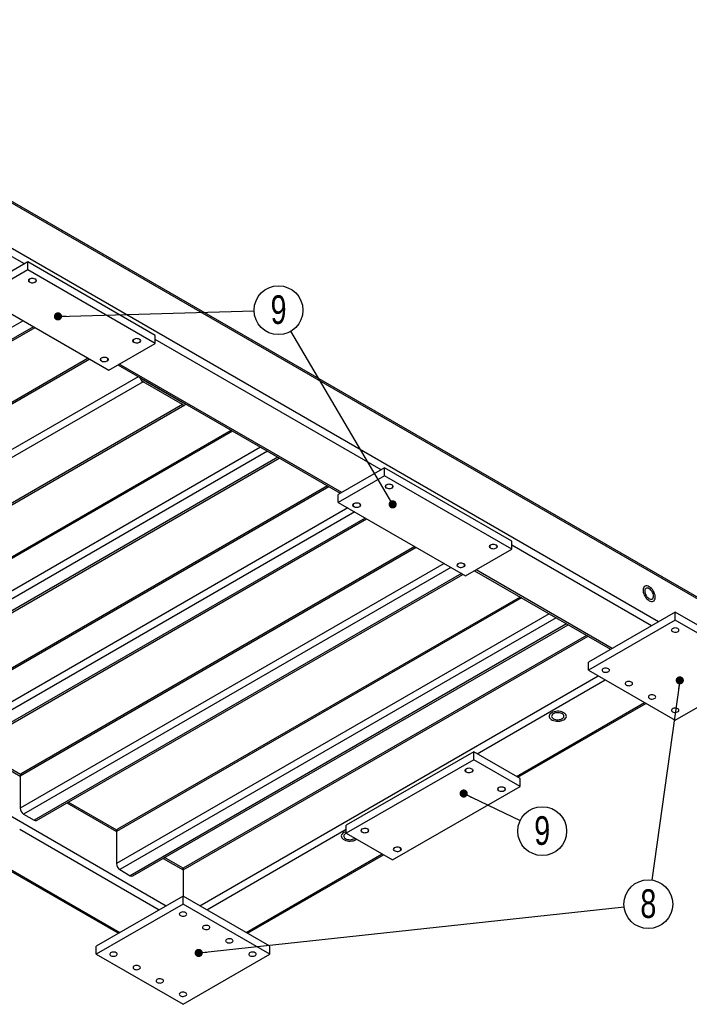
# Model space of a CAD drawing. Header units: millimetres. Extents: x 5 to 589, y 5 to 415.
# Tile 8 of 11: x 376 to 458, y 123 to 243. Entities that reach past the tile are written whole.
import ezdxf

# ---------------------------------------------------------------- set-up
doc = ezdxf.new("R2010")
doc.units = ezdxf.units.MM
doc.layers.add('NOTES', color=6, linetype='Continuous')
doc.layers.add('TRAIT-FINS', color=9, linetype='Continuous')
doc.layers.add('TRAIT-FORT', color=4, linetype='Continuous', lineweight=25)
doc.styles.add('SLDTEXTSTYLE0', font='TXT', dxfattribs={"width": 0.75})
doc.dimstyles.new('SLDDIMSTYLE3', dxfattribs={"dimtxt": 0.18, "dimasz": 1, "dimexe": 0, "dimexo": 0.0625, "dimgap": 0, "dimtad": 0, "dimtih": 1, "dimtoh": 1, "dimdec": 0, "dimrnd": 1e-09, "dimzin": 0, "dimdsep": 46, "dimtxsty": 'Standard', "dimblk1": 'DOT', "dimblk2": 'DOT', "dimsah": 1, "dimcen": 0.09, "dimadec": 0, "dimazin": 0, "dimtfac": 1, "dimtdec": 0, "dimtofl": 0, "dimtmove": 0, "dimatfit": 3, "dimldrblk": 'DOT', "dimfxl": 1, "dimfrac": 2, "dimtolj": 1, "dimtzin": 0, "dimarcsym": 0})

# ---------------------------------------------------------------- blocks, each defined once
blk = doc.blocks.new('SW_NOTE_15')
at = {"layer": 'NOTES', "color": 0}
blk.add_circle((-0.42, -2.95), 2.98, dxfattribs=at)
at = {"layer": 'NOTES', "color": 0, "insert": (-0.41, -1.13), "char_height": 3.5, "attachment_point": 2, "style": 'SLDTEXTSTYLE0'}
blk.add_mtext('8', dxfattribs=at)
blk = doc.blocks.new('_Dot')
at = {"color": 0, "linetype": 'ByBlock', "lineweight": -2}
blk.add_line((-0.5, 0), (-1, 0), dxfattribs=at)
at = {"color": 0, "linetype": 'ByBlock', "const_width": 0.5}
blk.add_lwpolyline([(-0.25, 0, 1), (0.25, 0, 1)], format="xyb", close=True, dxfattribs=at)
blk = doc.blocks.new('SW_NOTE_16')
at = {"layer": 'NOTES', "color": 0}
blk.add_circle((2.98, 0.08), 2.98, dxfattribs=at)
at = {"layer": 'NOTES', "color": 0, "insert": (2.99, 1.9), "char_height": 3.5, "attachment_point": 2, "style": 'SLDTEXTSTYLE0'}
blk.add_mtext('9', dxfattribs=at)
blk = doc.blocks.new('SW_NOTE_19')
at = {"layer": 'NOTES', "color": 0}
blk.add_circle((2.69, -1.29), 2.98, dxfattribs=at)
at = {"layer": 'NOTES', "color": 0, "insert": (2.69, 0.53), "char_height": 3.5, "attachment_point": 2, "style": 'SLDTEXTSTYLE0'}
blk.add_mtext('9', dxfattribs=at)

msp = doc.modelspace()

# ---------------------------------------------------------------- linework, layer by layer
at = {"layer": 'TRAIT-FINS', "lineweight": 18, "flags": 128}
for points in [[(377.399, 210.879), (377.291, 210.972), (377.253, 211.083), (377.291, 211.193), (377.399, 211.287), (377.561, 211.35), (377.753, 211.372), (377.944, 211.35), (378.106, 211.287), (378.215, 211.193), (378.253, 211.083), (378.215, 210.972), (378.106, 210.879), (377.944, 210.816), (377.753, 210.794), (377.561, 210.816), (377.399, 210.879)], [(390.127, 203.531), (390.019, 203.625), (389.981, 203.735), (390.019, 203.846), (390.127, 203.939), (390.289, 204.002), (390.481, 204.024), (390.672, 204.002), (390.834, 203.939), (390.942, 203.846), (390.981, 203.735), (390.942, 203.625), (390.834, 203.531), (390.672, 203.469), (390.481, 203.447), (390.289, 203.469), (390.127, 203.531)], [(386.167, 201.245), (386.059, 201.339), (386.021, 201.449), (386.059, 201.56), (386.167, 201.653), (386.329, 201.716), (386.521, 201.738), (386.712, 201.716), (386.874, 201.653), (386.983, 201.56), (387.021, 201.449), (386.983, 201.339), (386.874, 201.245), (386.712, 201.183), (386.521, 201.161), (386.329, 201.183), (386.167, 201.245)], [(420.957, 185.733), (420.848, 185.827), (420.81, 185.938), (420.848, 186.048), (420.957, 186.142), (421.119, 186.204), (421.31, 186.226), (421.502, 186.204), (421.664, 186.142), (421.772, 186.048), (421.81, 185.938), (421.772, 185.827), (421.664, 185.733), (421.502, 185.671), (421.31, 185.649), (421.119, 185.671), (420.957, 185.733)], [(416.997, 183.448), (416.889, 183.541), (416.851, 183.652), (416.889, 183.762), (416.997, 183.856), (417.159, 183.918), (417.351, 183.94), (417.542, 183.918), (417.704, 183.856), (417.813, 183.762), (417.851, 183.652), (417.813, 183.541), (417.704, 183.448), (417.542, 183.385), (417.351, 183.363), (417.159, 183.385), (416.997, 183.448)], [(433.685, 178.386), (433.576, 178.479), (433.538, 178.59), (433.576, 178.7), (433.685, 178.794), (433.847, 178.857), (434.038, 178.879), (434.23, 178.857), (434.392, 178.794), (434.5, 178.7), (434.538, 178.59), (434.5, 178.479), (434.392, 178.386), (434.23, 178.323), (434.038, 178.301), (433.847, 178.323), (433.685, 178.386)], [(429.725, 176.1), (429.617, 176.193), (429.578, 176.304), (429.617, 176.414), (429.725, 176.508), (429.887, 176.571), (430.078, 176.593), (430.27, 176.571), (430.432, 176.508), (430.54, 176.414), (430.578, 176.304), (430.54, 176.193), (430.432, 176.1), (430.27, 176.037), (430.078, 176.015), (429.887, 176.037), (429.725, 176.1)], [(430.715, 151.036), (430.606, 151.13), (430.568, 151.24), (430.606, 151.351), (430.715, 151.444), (430.877, 151.507), (431.068, 151.529), (431.26, 151.507), (431.422, 151.444), (431.53, 151.351), (431.568, 151.24), (431.53, 151.13), (431.422, 151.036), (431.26, 150.974), (431.068, 150.952), (430.877, 150.974), (430.715, 151.036)], [(434.675, 148.75), (434.566, 148.844), (434.528, 148.954), (434.566, 149.065), (434.675, 149.158), (434.837, 149.221), (435.028, 149.243), (435.22, 149.221), (435.382, 149.158), (435.49, 149.065), (435.528, 148.954), (435.49, 148.844), (435.382, 148.75), (435.22, 148.688), (435.028, 148.666), (434.837, 148.688), (434.675, 148.75)], [(417.987, 143.688), (417.879, 143.782), (417.841, 143.893), (417.879, 144.003), (417.987, 144.097), (418.149, 144.159), (418.341, 144.181), (418.532, 144.159), (418.694, 144.097), (418.802, 144.003), (418.841, 143.893), (418.802, 143.782), (418.694, 143.688), (418.532, 143.626), (418.341, 143.604), (418.149, 143.626), (417.987, 143.688)], [(421.947, 141.403), (421.838, 141.496), (421.8, 141.607), (421.838, 141.717), (421.947, 141.811), (422.109, 141.873), (422.3, 141.895), (422.492, 141.873), (422.654, 141.811), (422.762, 141.717), (422.8, 141.607), (422.762, 141.496), (422.654, 141.403), (422.492, 141.34), (422.3, 141.318), (422.109, 141.34), (421.947, 141.403)]]:
    msp.add_lwpolyline(points, dxfattribs=at)
at = {"layer": 'TRAIT-FORT', "lineweight": 25}
for p, q in [((461.65, 170.855), (336.74, 242.964)), ((461.898, 170.509), (336.74, 242.761)), ((376.763, 213.124), (345.297, 231.289)), ((454.191, 169.406), (346.145, 231.779)), ((377.187, 213.369), (371.53, 210.103)), ((377.187, 212.389), (377.187, 213.369)), ((392.743, 204.389), (377.187, 213.369)), ((377.187, 212.389), (371.53, 209.124)), ((392.743, 203.409), (377.187, 212.389)), ((371.53, 209.124), (387.086, 200.143)), ((376.621, 206.185), (324.437, 176.059)), ((377.894, 205.45), (325.71, 175.325)), ((326.01, 175.295), (378.069, 205.349)), ((387.086, 200.143), (392.743, 203.409)), ((392.743, 203.409), (392.743, 204.389)), ((420.32, 187.979), (392.743, 203.899)), ((384.752, 201.491), (336.387, 173.57)), ((384.576, 201.592), (336.511, 173.845)), ((388.184, 200.776), (415.336, 185.102)), ((415.512, 185.203), (388.359, 200.878)), ((390.658, 199.348), (336.387, 168.018)), ((391.258, 198.715), (336.811, 167.283)), ((391.294, 198.981), (391.258, 198.96)), ((391.258, 198.959), (396.067, 196.184)), ((396.067, 195.939), (391.258, 198.715)), ((396.103, 196.205), (396.067, 196.184)), ((396.067, 195.939), (341.619, 164.507)), ((341.919, 164.477), (396.367, 195.909)), ((402.201, 192.684), (352.739, 164.13)), ((402.025, 192.786), (352.863, 164.405)), ((405.596, 190.725), (352.739, 160.211)), ((406.444, 190.235), (353.163, 159.476)), ((407.717, 189.5), (354.436, 158.741)), ((354.736, 158.712), (407.893, 189.399)), ((420.745, 188.224), (415.088, 184.958)), ((420.745, 187.244), (420.745, 188.224)), ((436.301, 179.243), (420.745, 188.224)), ((420.745, 187.244), (415.088, 183.978)), ((436.301, 178.263), (420.745, 187.244)), ((413.957, 185.898), (364.494, 157.344)), ((413.781, 185.999), (364.619, 157.619)), ((415.088, 183.978), (415.088, 184.958)), ((416.254, 183.305), (364.494, 153.425)), ((415.088, 183.978), (430.644, 174.998)), ((417.103, 182.815), (364.919, 152.69)), ((418.376, 182.08), (366.191, 151.955)), ((366.491, 151.925), (418.551, 181.979)), ((424.615, 178.478), (376.25, 150.558)), ((424.439, 178.58), (376.374, 150.832)), ((430.644, 174.998), (436.301, 178.263)), ((436.301, 178.263), (436.301, 179.243)), ((453.342, 168.916), (436.301, 178.753)), ((428.01, 176.519), (376.25, 146.638)), ((428.858, 176.029), (376.674, 145.903)), ((448.534, 166.14), (431.917, 175.733)), ((430.131, 175.294), (377.947, 145.169)), ((378.247, 145.139), (430.307, 175.192)), ((431.741, 175.631), (448.358, 166.038)), ((437.468, 172.325), (388.006, 143.771)), ((437.292, 172.427), (388.13, 144.046)), ((440.863, 170.366), (388.006, 139.852)), ((441.711, 169.876), (388.43, 139.117)), ((456.241, 170.589), (445.635, 164.466)), ((456.241, 169.609), (456.241, 170.589)), ((466.848, 164.466), (456.241, 170.589)), ((442.984, 169.141), (389.703, 138.382)), ((390.003, 138.353), (443.16, 169.039)), ((456.241, 169.609), (445.635, 163.486)), ((466.848, 163.486), (456.241, 169.609)), ((445.424, 167.732), (396.137, 139.28)), ((396.137, 139.077), (445.6, 167.631)), ((342.219, 164.651), (394.087, 134.708)), ((445.635, 163.486), (445.635, 164.466)), ((398.188, 134.708), (446.837, 162.793)), ((445.635, 163.486), (456.241, 157.363)), ((456.241, 157.363), (466.848, 163.486)), ((432.058, 153.281), (447.685, 162.303)), ((436.867, 150.506), (452.494, 159.527)), ((437.042, 150.404), (452.669, 159.425)), ((370.186, 154.058), (376.25, 150.558)), ((376.288, 150.739), (370.362, 154.16)), ((431.634, 153.526), (416.078, 144.546)), ((431.634, 152.546), (431.634, 153.526)), ((437.291, 150.261), (431.634, 153.526)), ((431.634, 152.546), (416.078, 143.566)), ((437.291, 149.281), (431.634, 152.546)), ((376.25, 150.558), (376.25, 146.638)), ((421.735, 140.3), (437.291, 149.281)), ((437.291, 149.281), (437.291, 150.261)), ((381.942, 147.272), (388.006, 143.771)), ((388.044, 143.952), (382.118, 147.373)), ((376.674, 145.903), (377.947, 145.169)), ((416.078, 143.566), (416.078, 144.546)), ((376.197, 144.056), (393.238, 134.218)), ((388.006, 143.771), (388.006, 139.852)), ((399.036, 134.218), (416.078, 144.056)), ((416.078, 143.566), (421.735, 140.3)), ((417.261, 142.784), (417.341, 142.837)), ((371.637, 140.934), (388.254, 131.341)), ((371.813, 141.035), (388.43, 131.442)), ((403.845, 131.442), (420.462, 141.035)), ((404.021, 131.341), (420.637, 140.934)), ((393.697, 140.485), (396.137, 139.077)), ((396.137, 139.28), (393.873, 140.587)), ((388.43, 139.117), (389.703, 138.382)), ((396.137, 139.28), (396.137, 139.077)), ((396.137, 139.077), (396.137, 139.28)), ((396.137, 139.077), (396.137, 135.892)), ((396.137, 135.892), (385.531, 129.769)), ((396.137, 134.912), (385.531, 128.789)), ((396.137, 134.912), (396.137, 135.892)), ((406.744, 129.769), (396.137, 135.892)), ((406.744, 128.789), (396.137, 134.912)), ((385.531, 128.789), (385.531, 129.769)), ((385.531, 128.789), (396.137, 122.666)), ((396.137, 122.666), (406.744, 128.789)), ((406.744, 128.789), (406.744, 129.769))]:
    msp.add_line(p, q, dxfattribs=at)
at = {"layer": 'TRAIT-FORT', "lineweight": 25, "flags": 128}
for points in [[(377.434, 210.899), (377.537, 210.855), (377.657, 210.829), (377.785, 210.824), (377.91, 210.84), (378.022, 210.875), (378.113, 210.927), (378.174, 210.992), (378.201, 211.064), (378.192, 211.138), (378.148, 211.207), (378.071, 211.267), (377.968, 211.311), (377.848, 211.337), (377.72, 211.342), (377.595, 211.326), (377.483, 211.291), (377.392, 211.239), (377.331, 211.174), (377.304, 211.101), (377.313, 211.028), (377.358, 210.958), (377.434, 210.899)], [(390.162, 203.552), (390.265, 203.507), (390.385, 203.481), (390.513, 203.476), (390.638, 203.492), (390.75, 203.527), (390.841, 203.58), (390.902, 203.644), (390.929, 203.717), (390.92, 203.79), (390.875, 203.86), (390.799, 203.919), (390.696, 203.963), (390.576, 203.989), (390.448, 203.994), (390.323, 203.979), (390.211, 203.943), (390.12, 203.891), (390.059, 203.826), (390.032, 203.754), (390.041, 203.68), (390.086, 203.611), (390.162, 203.552)], [(386.203, 201.266), (386.305, 201.221), (386.425, 201.195), (386.553, 201.19), (386.678, 201.206), (386.79, 201.241), (386.881, 201.294), (386.942, 201.359), (386.97, 201.431), (386.96, 201.505), (386.916, 201.574), (386.839, 201.633), (386.736, 201.677), (386.616, 201.703), (386.489, 201.708), (386.363, 201.693), (386.251, 201.657), (386.16, 201.605), (386.099, 201.54), (386.072, 201.468), (386.081, 201.394), (386.126, 201.325), (386.203, 201.266)], [(420.992, 185.754), (421.095, 185.71), (421.215, 185.684), (421.342, 185.678), (421.468, 185.694), (421.58, 185.73), (421.671, 185.782), (421.732, 185.847), (421.759, 185.919), (421.75, 185.993), (421.705, 186.062), (421.629, 186.121), (421.526, 186.166), (421.406, 186.191), (421.278, 186.197), (421.153, 186.181), (421.041, 186.146), (420.95, 186.093), (420.889, 186.028), (420.862, 185.956), (420.871, 185.882), (420.915, 185.813), (420.992, 185.754)], [(417.032, 183.468), (417.135, 183.424), (417.255, 183.398), (417.383, 183.393), (417.508, 183.408), (417.62, 183.444), (417.711, 183.496), (417.772, 183.561), (417.799, 183.633), (417.79, 183.707), (417.746, 183.776), (417.669, 183.835), (417.566, 183.88), (417.446, 183.905), (417.318, 183.911), (417.193, 183.895), (417.081, 183.86), (416.99, 183.807), (416.929, 183.742), (416.902, 183.67), (416.911, 183.596), (416.956, 183.527), (417.032, 183.468)], [(433.72, 178.406), (433.823, 178.362), (433.943, 178.336), (434.07, 178.331), (434.196, 178.346), (434.308, 178.382), (434.399, 178.434), (434.46, 178.499), (434.487, 178.571), (434.478, 178.645), (434.433, 178.714), (434.356, 178.774), (434.254, 178.818), (434.134, 178.844), (434.006, 178.849), (433.881, 178.833), (433.769, 178.798), (433.678, 178.746), (433.617, 178.681), (433.589, 178.608), (433.599, 178.535), (433.643, 178.465), (433.72, 178.406)], [(429.76, 176.12), (429.863, 176.076), (429.983, 176.05), (430.111, 176.045), (430.236, 176.061), (430.348, 176.096), (430.439, 176.148), (430.5, 176.213), (430.527, 176.285), (430.518, 176.359), (430.473, 176.428), (430.397, 176.488), (430.294, 176.532), (430.174, 176.558), (430.046, 176.563), (429.921, 176.547), (429.809, 176.512), (429.718, 176.46), (429.657, 176.395), (429.63, 176.322), (429.639, 176.249), (429.684, 176.179), (429.76, 176.12)], [(453.059, 171.978), (453.196, 171.913), (453.328, 171.881), (453.45, 171.88), (453.56, 171.913), (453.652, 171.976), (453.724, 172.069), (453.774, 172.188), (453.799, 172.329), (453.799, 172.487), (453.774, 172.657), (453.724, 172.833), (453.652, 173.01), (453.56, 173.18), (453.45, 173.338), (453.328, 173.48), (453.196, 173.599), (453.059, 173.692), (452.923, 173.756), (452.791, 173.789), (452.669, 173.789), (452.559, 173.757), (452.467, 173.694), (452.395, 173.601), (452.345, 173.482), (452.32, 173.341), (452.32, 173.183), (452.345, 173.013), (452.395, 172.836), (452.467, 172.66), (452.559, 172.49), (452.669, 172.332), (452.791, 172.19), (452.923, 172.071), (453.059, 171.978)], [(453.059, 173.692), (452.923, 173.756), (452.791, 173.789), (452.669, 173.789), (452.559, 173.757), (452.467, 173.694), (452.395, 173.601), (452.345, 173.482), (452.32, 173.341), (452.32, 173.183), (452.345, 173.013), (452.395, 172.836), (452.467, 172.66), (452.559, 172.49), (452.669, 172.332), (452.791, 172.19), (452.923, 172.071), (453.059, 171.978), (453.196, 171.913), (453.328, 171.881), (453.45, 171.88), (453.56, 171.913), (453.652, 171.976), (453.724, 172.069), (453.774, 172.188), (453.799, 172.329), (453.799, 172.487), (453.774, 172.657), (453.724, 172.833), (453.652, 173.01), (453.56, 173.18), (453.45, 173.338), (453.328, 173.48), (453.196, 173.599), (453.059, 173.692)], [(453.059, 173.447), (452.945, 173.499), (452.837, 173.519), (452.739, 173.508), (452.655, 173.465), (452.591, 173.392), (452.548, 173.294), (452.53, 173.174), (452.536, 173.038), (452.567, 172.893), (452.621, 172.745), (452.695, 172.601), (452.786, 172.468), (452.89, 172.352), (453.002, 172.259), (453.117, 172.193), (453.229, 172.157), (453.333, 172.152), (453.424, 172.18), (453.498, 172.238), (453.552, 172.324), (453.583, 172.434), (453.589, 172.562), (453.57, 172.704), (453.528, 172.851), (453.464, 172.998), (453.38, 173.137), (453.282, 173.262), (453.173, 173.367), (453.059, 173.447)], [(455.923, 168.201), (456.026, 168.157), (456.146, 168.131), (456.274, 168.126), (456.399, 168.141), (456.511, 168.177), (456.602, 168.229), (456.663, 168.294), (456.69, 168.366), (456.681, 168.44), (456.636, 168.509), (456.56, 168.568), (456.457, 168.613), (456.337, 168.639), (456.209, 168.644), (456.084, 168.628), (455.972, 168.593), (455.881, 168.54), (455.82, 168.476), (455.793, 168.403), (455.802, 168.33), (455.846, 168.26), (455.923, 168.201)], [(447.438, 163.303), (447.54, 163.258), (447.661, 163.233), (447.788, 163.227), (447.913, 163.243), (448.026, 163.278), (448.116, 163.331), (448.178, 163.396), (448.205, 163.468), (448.196, 163.542), (448.151, 163.611), (448.074, 163.67), (447.972, 163.714), (447.852, 163.74), (447.724, 163.745), (447.599, 163.73), (447.486, 163.694), (447.396, 163.642), (447.335, 163.577), (447.307, 163.505), (447.316, 163.431), (447.361, 163.362), (447.438, 163.303)], [(450.266, 161.67), (450.369, 161.626), (450.489, 161.6), (450.617, 161.594), (450.742, 161.61), (450.854, 161.646), (450.945, 161.698), (451.006, 161.763), (451.033, 161.835), (451.024, 161.909), (450.98, 161.978), (450.903, 162.037), (450.8, 162.082), (450.68, 162.107), (450.552, 162.113), (450.427, 162.097), (450.315, 162.061), (450.224, 162.009), (450.163, 161.944), (450.136, 161.872), (450.145, 161.798), (450.19, 161.729), (450.266, 161.67)], [(453.095, 160.037), (453.197, 159.993), (453.317, 159.967), (453.445, 159.962), (453.57, 159.977), (453.683, 160.013), (453.773, 160.065), (453.835, 160.13), (453.862, 160.202), (453.853, 160.276), (453.808, 160.345), (453.731, 160.404), (453.629, 160.449), (453.509, 160.475), (453.381, 160.48), (453.256, 160.464), (453.143, 160.429), (453.053, 160.376), (452.991, 160.312), (452.964, 160.239), (452.973, 160.165), (453.018, 160.096), (453.095, 160.037)], [(455.923, 158.404), (456.026, 158.36), (456.146, 158.334), (456.274, 158.329), (456.399, 158.345), (456.511, 158.38), (456.602, 158.432), (456.663, 158.497), (456.69, 158.569), (456.681, 158.643), (456.636, 158.712), (456.56, 158.772), (456.457, 158.816), (456.337, 158.842), (456.209, 158.847), (456.084, 158.831), (455.972, 158.796), (455.881, 158.744), (455.82, 158.679), (455.793, 158.606), (455.802, 158.533), (455.846, 158.463), (455.923, 158.404)], [(442.641, 157.436), (442.765, 157.522), (442.859, 157.62), (442.921, 157.726), (442.947, 157.837), (442.939, 157.948), (442.894, 158.057), (442.816, 158.16), (442.706, 158.252), (442.569, 158.331), (442.41, 158.394), (442.232, 158.439), (442.044, 158.465), (441.85, 158.47), (441.658, 158.455), (441.474, 158.419), (441.305, 158.365), (441.156, 158.293), (441.032, 158.207), (440.938, 158.11), (440.877, 158.003), (440.85, 157.893), (440.859, 157.781), (440.903, 157.672), (440.981, 157.57), (441.091, 157.477), (441.228, 157.398), (441.388, 157.335), (441.565, 157.29), (441.754, 157.264), (441.947, 157.259), (442.139, 157.275), (442.323, 157.31), (442.492, 157.365), (442.641, 157.436)], [(441.156, 158.293), (441.032, 158.207), (440.938, 158.11), (440.877, 158.003), (440.85, 157.893), (440.859, 157.781), (440.903, 157.672), (440.981, 157.57), (441.091, 157.477), (441.228, 157.398), (441.388, 157.335), (441.565, 157.29), (441.754, 157.264), (441.947, 157.259), (442.139, 157.275), (442.323, 157.31), (442.492, 157.365), (442.641, 157.436), (442.765, 157.522), (442.859, 157.62), (442.921, 157.726), (442.947, 157.837), (442.939, 157.948), (442.894, 158.057), (442.816, 158.16), (442.706, 158.252), (442.569, 158.331), (442.41, 158.394), (442.232, 158.439), (442.044, 158.465), (441.85, 158.47), (441.658, 158.455), (441.474, 158.419), (441.305, 158.365), (441.156, 158.293)], [(441.368, 158.171), (441.267, 158.098), (441.195, 158.014), (441.155, 157.923), (441.151, 157.83), (441.182, 157.738), (441.246, 157.652), (441.34, 157.576), (441.461, 157.513), (441.602, 157.467), (441.757, 157.44), (441.919, 157.432), (442.08, 157.445), (442.232, 157.477), (442.368, 157.527), (442.483, 157.593), (442.571, 157.672), (442.626, 157.76), (442.648, 157.853), (442.635, 157.946), (442.588, 158.036), (442.508, 158.117), (442.399, 158.187), (442.268, 158.242), (442.119, 158.279), (441.959, 158.296), (441.797, 158.294), (441.64, 158.271), (441.495, 158.23), (441.368, 158.171)], [(430.75, 151.424), (430.673, 151.365), (430.629, 151.295), (430.62, 151.222), (430.647, 151.149), (430.708, 151.085), (430.799, 151.032), (430.911, 150.997), (431.036, 150.981), (431.164, 150.986), (431.284, 151.012), (431.387, 151.057), (431.463, 151.116), (431.508, 151.185), (431.517, 151.259), (431.49, 151.331), (431.429, 151.396), (431.338, 151.448), (431.226, 151.484), (431.101, 151.499), (430.973, 151.494), (430.853, 151.468), (430.75, 151.424)], [(434.71, 149.138), (434.633, 149.079), (434.589, 149.01), (434.579, 148.936), (434.607, 148.864), (434.668, 148.799), (434.759, 148.746), (434.871, 148.711), (434.996, 148.695), (435.124, 148.7), (435.244, 148.726), (435.346, 148.771), (435.423, 148.83), (435.468, 148.899), (435.477, 148.973), (435.45, 149.045), (435.388, 149.11), (435.298, 149.162), (435.185, 149.198), (435.06, 149.213), (434.933, 149.208), (434.813, 149.182), (434.71, 149.138)], [(416.078, 143.763), (415.925, 143.713), (415.776, 143.642), (415.652, 143.556), (415.558, 143.458), (415.496, 143.352), (415.469, 143.241), (415.478, 143.129), (415.523, 143.02), (415.601, 142.918), (415.71, 142.826), (415.848, 142.747), (416.007, 142.683), (416.185, 142.638), (416.373, 142.613), (416.567, 142.607), (416.759, 142.623), (416.942, 142.658), (417.112, 142.713), (417.261, 142.784), (417.261, 142.784)], [(415.776, 143.642), (415.652, 143.556), (415.558, 143.458), (415.496, 143.352), (415.469, 143.241), (415.478, 143.129), (415.523, 143.02), (415.601, 142.918), (415.71, 142.826), (415.848, 142.747), (416.007, 142.683), (416.185, 142.638), (416.373, 142.613), (416.567, 142.607), (416.759, 142.623), (416.942, 142.658), (417.112, 142.713), (417.261, 142.784), (417.341, 142.837)], [(416.08, 143.564), (415.988, 143.519), (415.886, 143.446), (415.814, 143.362), (415.775, 143.271), (415.771, 143.178), (415.801, 143.086), (415.865, 143), (415.96, 142.924), (416.081, 142.861), (416.222, 142.815), (416.377, 142.788), (416.539, 142.78), (416.699, 142.793), (416.852, 142.825), (416.988, 142.876), (417.103, 142.942), (417.127, 142.96)], [(416.078, 143.763), (415.925, 143.713), (415.776, 143.642)], [(418.022, 144.076), (417.946, 144.017), (417.901, 143.948), (417.892, 143.874), (417.919, 143.802), (417.98, 143.737), (418.071, 143.685), (418.183, 143.649), (418.308, 143.633), (418.436, 143.639), (418.556, 143.665), (418.659, 143.709), (418.735, 143.768), (418.78, 143.837), (418.789, 143.911), (418.762, 143.983), (418.701, 144.048), (418.61, 144.101), (418.498, 144.136), (418.373, 144.152), (418.245, 144.146), (418.125, 144.121), (418.022, 144.076)], [(421.982, 141.79), (421.905, 141.731), (421.861, 141.662), (421.851, 141.588), (421.879, 141.516), (421.94, 141.451), (422.031, 141.399), (422.143, 141.363), (422.268, 141.347), (422.396, 141.353), (422.516, 141.379), (422.619, 141.423), (422.695, 141.482), (422.74, 141.551), (422.749, 141.625), (422.722, 141.697), (422.661, 141.762), (422.57, 141.815), (422.458, 141.85), (422.332, 141.866), (422.205, 141.86), (422.085, 141.835), (421.982, 141.79)], [(395.819, 133.504), (395.922, 133.459), (396.042, 133.434), (396.169, 133.428), (396.295, 133.444), (396.407, 133.479), (396.498, 133.532), (396.559, 133.597), (396.586, 133.669), (396.577, 133.743), (396.532, 133.812), (396.456, 133.871), (396.353, 133.915), (396.233, 133.941), (396.105, 133.947), (395.98, 133.931), (395.868, 133.895), (395.777, 133.843), (395.716, 133.778), (395.689, 133.706), (395.698, 133.632), (395.742, 133.563), (395.819, 133.504)], [(398.648, 131.871), (398.75, 131.827), (398.87, 131.801), (398.998, 131.796), (399.123, 131.811), (399.235, 131.847), (399.326, 131.899), (399.387, 131.964), (399.415, 132.036), (399.406, 132.11), (399.361, 132.179), (399.284, 132.238), (399.181, 132.283), (399.061, 132.308), (398.934, 132.314), (398.809, 132.298), (398.696, 132.263), (398.606, 132.21), (398.544, 132.145), (398.517, 132.073), (398.526, 131.999), (398.571, 131.93), (398.648, 131.871)], [(401.476, 130.238), (401.579, 130.194), (401.699, 130.168), (401.826, 130.163), (401.951, 130.178), (402.064, 130.214), (402.154, 130.266), (402.216, 130.331), (402.243, 130.403), (402.234, 130.477), (402.189, 130.546), (402.112, 130.606), (402.01, 130.65), (401.89, 130.676), (401.762, 130.681), (401.637, 130.665), (401.525, 130.63), (401.434, 130.578), (401.373, 130.513), (401.345, 130.44), (401.354, 130.367), (401.399, 130.297), (401.476, 130.238)], [(387.334, 128.605), (387.436, 128.561), (387.556, 128.535), (387.684, 128.53), (387.809, 128.546), (387.922, 128.581), (388.012, 128.633), (388.074, 128.698), (388.101, 128.77), (388.092, 128.844), (388.047, 128.914), (387.97, 128.973), (387.868, 129.017), (387.748, 129.043), (387.62, 129.048), (387.495, 129.032), (387.382, 128.997), (387.292, 128.945), (387.23, 128.88), (387.203, 128.808), (387.212, 128.734), (387.257, 128.665), (387.334, 128.605)], [(404.304, 128.605), (404.407, 128.561), (404.527, 128.535), (404.655, 128.53), (404.78, 128.546), (404.892, 128.581), (404.983, 128.633), (405.044, 128.698), (405.071, 128.77), (405.062, 128.844), (405.018, 128.914), (404.941, 128.973), (404.838, 129.017), (404.718, 129.043), (404.591, 129.048), (404.465, 129.032), (404.353, 128.997), (404.262, 128.945), (404.201, 128.88), (404.174, 128.808), (404.183, 128.734), (404.228, 128.665), (404.304, 128.605)], [(390.162, 126.972), (390.265, 126.928), (390.385, 126.902), (390.513, 126.897), (390.638, 126.913), (390.75, 126.948), (390.841, 127.001), (390.902, 127.065), (390.929, 127.138), (390.92, 127.211), (390.875, 127.281), (390.799, 127.34), (390.696, 127.384), (390.576, 127.41), (390.448, 127.415), (390.323, 127.4), (390.211, 127.364), (390.12, 127.312), (390.059, 127.247), (390.032, 127.175), (390.041, 127.101), (390.086, 127.032), (390.162, 126.972)], [(392.991, 125.34), (393.093, 125.295), (393.213, 125.27), (393.341, 125.264), (393.466, 125.28), (393.579, 125.315), (393.669, 125.368), (393.731, 125.433), (393.758, 125.505), (393.749, 125.579), (393.704, 125.648), (393.627, 125.707), (393.525, 125.751), (393.405, 125.777), (393.277, 125.782), (393.152, 125.767), (393.039, 125.731), (392.949, 125.679), (392.887, 125.614), (392.86, 125.542), (392.869, 125.468), (392.914, 125.399), (392.991, 125.34)], [(395.819, 123.707), (395.922, 123.663), (396.042, 123.637), (396.169, 123.631), (396.295, 123.647), (396.407, 123.683), (396.498, 123.735), (396.559, 123.8), (396.586, 123.872), (396.577, 123.946), (396.532, 124.015), (396.456, 124.074), (396.353, 124.119), (396.233, 124.144), (396.105, 124.15), (395.98, 124.134), (395.868, 124.099), (395.777, 124.046), (395.716, 123.981), (395.689, 123.909), (395.698, 123.835), (395.742, 123.766), (395.819, 123.707)]]:
    msp.add_lwpolyline(points, dxfattribs=at)
at = {"layer": 'TRAIT-FORT', "lineweight": 25}
for centre, radius, start, end in [((391.759, 199.495), 0.928, 196.97098, 237.30385), ((391.476, 199.312), 0.414, 215.75887, 238.33925), ((396.16, 196.321), 0.166, 235.83854, 278.94691), ((396.232, 196.138), 0.259, 230.29149, 328.54415), ((376.544, 150.59), 0.296, 125.01333, 186.29885), ((377.171, 146.68), 0.922, 182.60548, 237.39452), ((378.123, 145.414), 0.302, 234.38242, 294.30712), ((388.3, 143.804), 0.296, 125.01333, 186.29885), ((388.927, 139.894), 0.922, 182.60548, 237.39452), ((389.878, 138.628), 0.302, 234.38242, 294.30712)]:
    msp.add_arc(centre, radius, start, end, dxfattribs=at)

# ---------------------------------------------------------------- block references
at = {"layer": 'NOTES'}
for name, p in [('SW_NOTE_16', (404.817, 207.391)), ('SW_NOTE_19', (437.31, 145.116)), ('SW_NOTE_15', (453.371, 137.851))]:
    msp.add_blockref(name, p, dxfattribs=at)

# ---------------------------------------------------------------- leaders
for points in [[(380.869, 206.715), (404.817, 207.391)], [(421.739, 183.746), (409.309, 204.904)], [(456.799, 162.242), (453.371, 137.851)], [(430.41, 148.42), (437.31, 145.116)], [(398.053, 128.943), (449.991, 134.575)]]:
    msp.add_leader(points, dimstyle='SLDDIMSTYLE3', dxfattribs=at)

doc.saveas('drawing.dxf')
